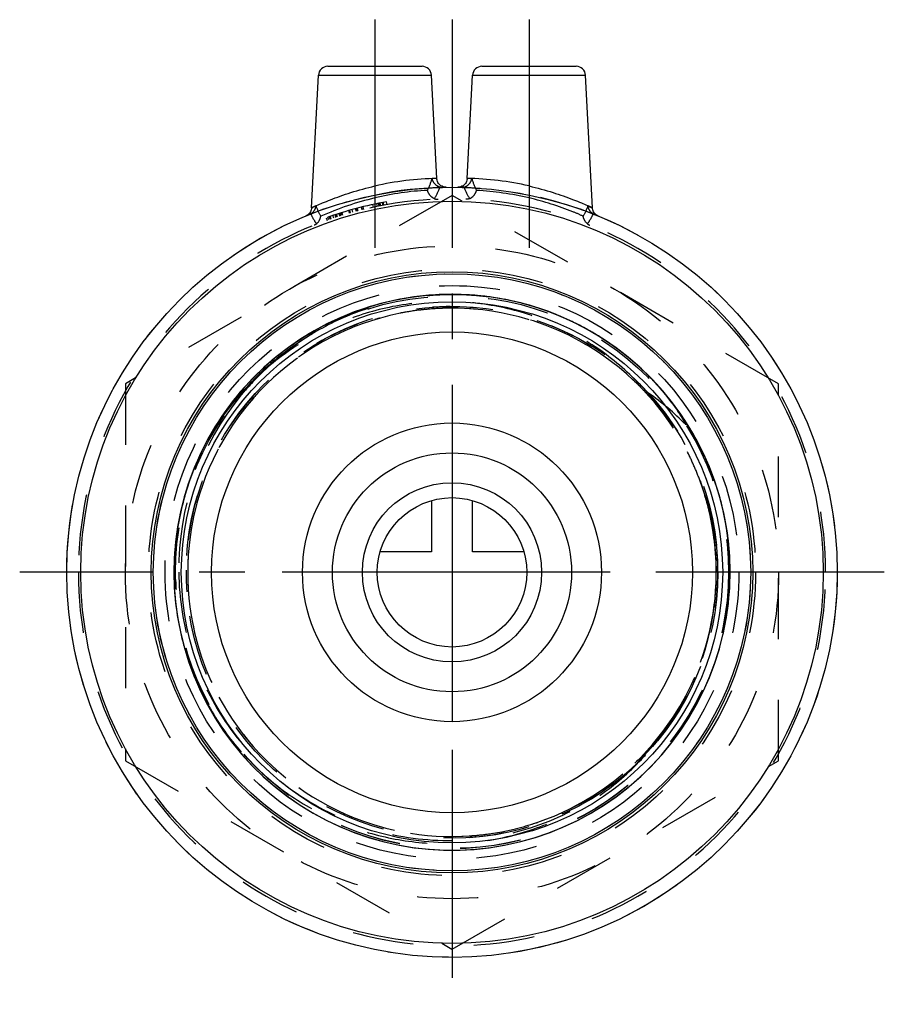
# Model space of a CAD drawing. Header units: millimetres. Extents: x 454 to 546, y 447 to 553.
import ezdxf

# ---------------------------------------------------------------- set-up
doc = ezdxf.new("R2010")
doc.units = ezdxf.units.MM
doc.header["$LTSCALE"] = 65.185185
doc.linetypes.add('CENTER', pattern=[0.6, 0.375, -0.075, 0.075, -0.075])
doc.linetypes.add('HIDDEN', pattern=[0.2, 0.1, -0.1])
for name, color, linetype in [('ACHSEN_S', 7, 'CONTINUOUS'), ('FASEN', 7, 'CONTINUOUS'), ('KOERPER', 7, 'CONTINUOUS'), ('KONST.EL_MIT_GEO', 7, 'CONTINUOUS'), ('KURVEN', 7, 'CONTINUOUS')]:
    doc.layers.add(name, color=color, linetype=linetype)

msp = doc.modelspace()

# ---------------------------------------------------------------- linework, layer by layer
at = {"layer": 'ACHSEN_S', "color": 2, "linetype": 'CENTER'}
for p, q in [((500, 552.73), (500, 447.24)), ((546.28, 493.52), (453.72, 493.52))]:
    msp.add_line(p, q, dxfattribs=at)
at = {"layer": 'FASEN', "color": 7, "linetype": 'Continuous'}
for radius in [41.25, 39.75]:
    msp.add_circle((500, 493.52), radius, dxfattribs=at)
at = {"layer": 'KOERPER', "color": 2, "linetype": 'CENTER'}
for p, q in [((491.75, 552.73), (491.75, 527.66)), ((508.25, 552.73), (508.25, 526.38))]:
    msp.add_line(p, q, dxfattribs=at)
at = {"layer": 'KOERPER', "color": 8, "linetype": 'HIDDEN'}
for radius in [41.25, 31.98]:
    msp.add_circle((500, 493.52), radius, dxfattribs=at)
at = {"layer": 'KOERPER', "color": 7, "linetype": 'Continuous'}
for radius in [28.98, 25.75]:
    msp.add_circle((500, 493.52), radius, dxfattribs=at)
at = {"layer": 'KOERPER', "color": 8, "linetype": 'HIDDEN'}
msp.add_arc((500, 493.52), 40, 180, 360, dxfattribs=at)
at = {"layer": 'KONST.EL_MIT_GEO', "color": 7, "linetype": 'Continuous'}
for p, q in [((486.7, 547.73), (496.8, 547.73)), ((503.2, 547.73), (513.3, 547.73)), ((484.96, 532.56), (485.7, 546.78)), ((485.7, 546.78), (497.8, 546.78)), ((498.38, 535.72), (497.8, 546.78)), ((501.62, 535.72), (502.2, 546.78)), ((502.2, 546.78), (514.3, 546.78)), ((515.04, 532.56), (514.3, 546.78))]:
    msp.add_line(p, q, dxfattribs=at)
at = {"layer": 'KONST.EL_MIT_GEO', "color": 8, "linetype": 'HIDDEN'}
for p, q in [((500, 533.9), (465.04, 513.71)), ((534.97, 513.71), (500, 533.9)), ((491.58, 532.63), (491.52, 532.92)), ((492.01, 532.72), (491.95, 533.01)), ((492.02, 532.72), (491.96, 533.01)), ((492.19, 532.76), (492.14, 533.05)), ((492.32, 532.78), (492.26, 533.07)), ((492.37, 532.79), (492.31, 533.08)), ((492.61, 532.84), (492.56, 533.13)), ((492.63, 532.84), (492.57, 533.13)), ((492.71, 532.85), (492.65, 533.15)), ((493.05, 532.92), (493, 533.21)), ((487.05, 531.37), (486.96, 531.66)), ((487.34, 531.47), (487.25, 531.75)), ((487.58, 531.55), (487.49, 531.83)), ((487.67, 531.58), (487.57, 531.86)), ((487.74, 531.6), (487.65, 531.89)), ((488, 531.68), (487.91, 531.97)), ((488.06, 531.7), (487.97, 531.99)), ((488.08, 531.71), (487.99, 532)), ((488.19, 531.74), (488.1, 532.03)), ((488.29, 531.77), (488.2, 532.06)), ((488.32, 531.78), (488.24, 532.07)), ((489.03, 531.99), (488.95, 532.28)), ((489.09, 532.01), (489.01, 532.3)), ((489.14, 532.02), (489.06, 532.31)), ((489.39, 532.09), (489.31, 532.38)), ((489.76, 532.19), (489.68, 532.48)), ((489.88, 532.22), (489.81, 532.51)), ((489.94, 532.24), (489.86, 532.53)), ((490.39, 532.35), (490.32, 532.65)), ((490.54, 532.39), (490.47, 532.68)), ((490.56, 532.4), (490.49, 532.69)), ((486.53, 531.51), (486.63, 531.22)), ((486.8, 531.28), (486.7, 531.57)), ((486.96, 531.34), (486.87, 531.62)), ((486.89, 531.63), (486.99, 531.35)), ((502.45, 523.2), (500.72, 523.29)), ((504.08, 523.02), (502.36, 523.21)), ((505.7, 522.75), (503.99, 523.03)), ((507.3, 522.39), (505.61, 522.77)), ((508.88, 521.95), (507.22, 522.41)), ((499.33, 521.82), (499.3, 521.82)), ((499.33, 521.82), (499.3, 521.82)), ((499.35, 521.82), (499.31, 521.82)), ((499.39, 521.82), (499.33, 521.82)), ((499.39, 521.82), (499.33, 521.82)), ((499.39, 521.82), (499.35, 521.82)), ((499.39, 521.82), (499.36, 521.82)), ((500.21, 521.82), (500.14, 521.82)), ((500.21, 521.82), (500.14, 521.82)), ((465.04, 513.71), (465.04, 473.34)), ((519.58, 514.2), (519.55, 514.22)), ((519.6, 514.17), (519.55, 514.22)), ((519.62, 514.15), (519.58, 514.2)), ((534.97, 473.34), (534.97, 513.71)), ((477.72, 513.02), (477.67, 512.96)), ((477.7, 512.99), (477.67, 512.96)), ((479.26, 512.78), (479.23, 512.74)), ((527.48, 500.29), (527.47, 500.34)), ((527.49, 500.23), (527.48, 500.29)), ((527.5, 500.19), (527.49, 500.23)), ((527.77, 498.99), (527.75, 499.07)), ((527.78, 498.93), (527.77, 498.99)), ((527.99, 497.73), (527.98, 497.77)), ((527.99, 497.71), (527.99, 497.73)), ((528.02, 497.54), (528.01, 497.6)), ((528.17, 496.22), (528.17, 496.25)), ((470.27, 495.13), (470.22, 493.4)), ((528.27, 494.89), (528.26, 494.93)), ((528.27, 494.89), (528.27, 494.91)), ((528.27, 494.89), (528.27, 494.91)), ((528.27, 494.84), (528.27, 494.89)), ((528.27, 494.81), (528.27, 494.89)), ((528.27, 494.74), (528.27, 494.81)), ((528.27, 494.74), (528.27, 494.81)), ((471.53, 493.55), (471.53, 493.52)), ((471.7, 493.55), (471.7, 493.52)), ((471.7, 493.52), (471.7, 493.48)), ((471.7, 493.52), (471.7, 493.47)), ((471.7, 493.52), (471.7, 493.49)), ((471.7, 493.37), (471.7, 493.34)), ((528.3, 493.52), (528.3, 493.6)), ((528.3, 493.47), (528.3, 493.52)), ((529.72, 491.72), (529.78, 493.45)), ((529.58, 490.08), (529.73, 491.81)), ((529.34, 488.46), (529.59, 490.17)), ((529.02, 486.85), (529.36, 488.54)), ((528.61, 485.26), (529.04, 486.93)), ((465.04, 473.34), (500, 453.15)), ((500, 453.15), (534.97, 473.34))]:
    msp.add_line(p, q, dxfattribs=at)
at = {"layer": 'KONST.EL_MIT_GEO', "color": 7, "linetype": 'Continuous'}
for points in [[(499.39, 534.77), (499.27, 534.78), (499.15, 534.8), (499.04, 534.83), (498.93, 534.88), (498.82, 534.94), (498.73, 535.01), (498.64, 535.1), (498.56, 535.19), (498.5, 535.29), (498.45, 535.4), (498.41, 535.52), (498.39, 535.64), (498.38, 535.72)], [(501.62, 535.72), (501.61, 535.64), (501.59, 535.52), (501.55, 535.4), (501.5, 535.29), (501.44, 535.19), (501.36, 535.1), (501.27, 535.01), (501.18, 534.94), (501.07, 534.88), (500.96, 534.83), (500.85, 534.8), (500.73, 534.78), (500.61, 534.77)], [(484.96, 532.56), (484.95, 532.49), (484.93, 532.37), (484.89, 532.26), (484.84, 532.15), (484.78, 532.05), (484.71, 531.96), (484.63, 531.87), (484.54, 531.8), (484.44, 531.74), (484.34, 531.69)], [(515.66, 531.69), (515.56, 531.74), (515.46, 531.8), (515.37, 531.87), (515.29, 531.96), (515.22, 532.05), (515.16, 532.15), (515.11, 532.26), (515.07, 532.37), (515.05, 532.49), (515.04, 532.56)]]:
    msp.add_lwpolyline(points, dxfattribs=at)
at = {"layer": 'KONST.EL_MIT_GEO', "color": 8, "linetype": 'HIDDEN'}
for points in [[(529.78, 493.36), (529.74, 495), (529.61, 496.64), (529.4, 498.26), (529.09, 499.88), (528.7, 501.47), (528.22, 503.04), (527.65, 504.58), (527, 506.09), (526.26, 507.56), (525.45, 508.98), (524.56, 510.36), (523.6, 511.69), (522.56, 512.96), (521.45, 514.18), (520.28, 515.33), (519.05, 516.41), (517.76, 517.43), (516.42, 518.37), (515.02, 519.24), (513.58, 520.02), (512.1, 520.73), (510.58, 521.36), (509.03, 521.9), (507.45, 522.35), (505.85, 522.72), (504.24, 523), (502.61, 523.19), (500.97, 523.29), (499.32, 523.29), (497.69, 523.21), (496.05, 523.04), (494.43, 522.78), (492.83, 522.43), (491.25, 521.99), (489.69, 521.46), (488.17, 520.85), (486.68, 520.16), (485.23, 519.38), (483.83, 518.53), (482.48, 517.6), (481.17, 516.6), (479.93, 515.52), (478.75, 514.38), (477.63, 513.18), (476.58, 511.92), (475.61, 510.6), (474.7, 509.23), (473.87, 507.81), (473.13, 506.35), (472.46, 504.85), (471.88, 503.31), (471.38, 501.75), (470.97, 500.16), (470.65, 498.55), (470.42, 496.92), (470.28, 495.29), (470.22, 493.65), (470.26, 492.01), (470.39, 490.37), (470.61, 488.74), (470.92, 487.13), (471.31, 485.54), (471.8, 483.97), (472.37, 482.43), (473.02, 480.92), (473.76, 479.45), (474.57, 478.03), (475.46, 476.65), (476.43, 475.33), (477.47, 474.05), (478.58, 472.84), (479.75, 471.69), (480.98, 470.61), (482.28, 469.6), (483.62, 468.66), (485.02, 467.79), (486.46, 467), (487.94, 466.3), (489.46, 465.68), (491.01, 465.14), (492.59, 464.68), (494.19, 464.32), (495.81, 464.04), (497.44, 463.86), (499.08, 463.76), (500.72, 463.76), (502.36, 463.84), (503.99, 464.02), (505.61, 464.28), (507.22, 464.64), (508.8, 465.08), (510.35, 465.6), (511.87, 466.22), (513.36, 466.91), (514.81, 467.69), (516.21, 468.55), (517.56, 469.48), (518.86, 470.48), (520.1, 471.56), (521.28, 472.7), (522.4, 473.9), (523.44, 475.17), (524.42, 476.49), (525.32, 477.86), (526.15, 479.28), (526.89, 480.74), (527.56, 482.24), (528.14, 483.78), (528.63, 485.34)], [(500.81, 523.29), (499.17, 523.29), (497.53, 523.2), (495.9, 523.02), (494.28, 522.75), (492.68, 522.39), (491.1, 521.94), (489.54, 521.41), (488.02, 520.79), (486.54, 520.09), (485.1, 519.3), (483.7, 518.44), (482.35, 517.51), (481.05, 516.5), (479.82, 515.42), (478.64, 514.27), (477.53, 513.06), (476.49, 511.8), (475.52, 510.47), (474.62, 509.1), (473.8, 507.67), (473.06, 506.21), (472.4, 504.7), (471.83, 503.17), (471.34, 501.6), (470.94, 500.01), (470.62, 498.4), (470.4, 496.77), (470.26, 495.02)], [(529.75, 494.81), (529.66, 496.12), (529.48, 497.74), (529.2, 499.34), (528.84, 500.93), (528.39, 502.49), (527.86, 504.03), (527.25, 505.53), (526.55, 507), (525.78, 508.43), (524.92, 509.82), (524, 511.15), (523, 512.44), (521.93, 513.67), (520.8, 514.83), (519.61, 515.94), (518.35, 516.97), (517.05, 517.94), (515.69, 518.83), (514.28, 519.65), (512.84, 520.39), (511.35, 521.05), (509.83, 521.63), (508.28, 522.13), (506.71, 522.54), (505.11, 522.86), (503.51, 523.1), (501.89, 523.24), (500.26, 523.3), (498.63, 523.27), (497.01, 523.15), (495.4, 522.94), (493.8, 522.65), (492.22, 522.27), (490.66, 521.8), (489.13, 521.25), (487.64, 520.61), (486.18, 519.9), (484.76, 519.1), (483.38, 518.23), (482.06, 517.29), (480.79, 516.28), (479.58, 515.19), (478.42, 514.05), (477.33, 512.84), (476.31, 511.57), (475.36, 510.25), (474.49, 508.88), (473.69, 507.47), (472.97, 506.01), (472.33, 504.51), (471.77, 502.99), (471.29, 501.43), (470.9, 499.85), (470.6, 498.26), (470.39, 496.64)], [(470.22, 493.49), (470.27, 491.85), (470.41, 490.21), (470.63, 488.59), (470.95, 486.98), (471.36, 485.39), (471.85, 483.82), (472.43, 482.28), (473.09, 480.78), (473.83, 479.32), (474.65, 477.9), (475.55, 476.52), (476.53, 475.2), (477.57, 473.94), (478.69, 472.73), (479.87, 471.59), (481.11, 470.51), (482.4, 469.5), (483.75, 468.57), (485.15, 467.71), (486.6, 466.93), (488.08, 466.24), (489.61, 465.62), (491.16, 465.09), (492.74, 464.65), (494.34, 464.29), (495.96, 464.02), (497.6, 463.85), (499.24, 463.76), (500.88, 463.76), (502.52, 463.85), (504.15, 464.04), (505.77, 464.31), (507.37, 464.67), (508.95, 465.12), (510.5, 465.66), (512.02, 466.28), (513.5, 466.98), (514.94, 467.77), (516.34, 468.63), (517.69, 469.57), (518.98, 470.58), (520.22, 471.66), (521.39, 472.81), (522.5, 474.02), (523.54, 475.29), (524.51, 476.62), (525.4, 477.99), (526.22, 479.42), (526.96, 480.88), (527.62, 482.39), (528.19, 483.93), (528.67, 485.49), (529.07, 487.09), (529.38, 488.7), (529.6, 490.33), (529.74, 491.96), (529.78, 493.6), (529.73, 495.24), (529.59, 496.88), (529.36, 498.51), (529.04, 500.12), (528.63, 501.71), (528.14, 503.27), (527.56, 504.81), (526.89, 506.31), (526.15, 507.77), (525.32, 509.19), (524.42, 510.56), (523.44, 511.88), (522.4, 513.15), (521.28, 514.35), (520.1, 515.49), (518.86, 516.57), (517.56, 517.57), (516.21, 518.5), (514.81, 519.36), (513.36, 520.14), (511.87, 520.83), (510.35, 521.45), (508.8, 521.97)]]:
    msp.add_lwpolyline(points, dxfattribs=at)
for centre, radius in [((500, 493.52), 34.97), ((500, 493.52), 32.5), ((500, 493.52), 30.72), ((500, 493.53), 29.6), ((500, 493.52), 29.61), ((500, 493.52), 28.47)]:
    msp.add_circle(centre, radius, dxfattribs=at)
at = {"layer": 'KONST.EL_MIT_GEO', "color": 7, "linetype": 'Continuous'}
for radius in [32.2, 31.98]:
    msp.add_circle((500, 493.52), radius, dxfattribs=at)
for centre, radius, start, end in [((486.7, 546.73), 1, 90, 177), ((496.8, 546.73), 1, 3, 90), ((503.2, 546.73), 1, 90, 177), ((513.3, 546.73), 1, 3, 90), ((498.95, 503.48), 32.24, 91.0105, 102.9006), ((501.05, 503.48), 32.25, 77.1008, 88.9881)]:
    msp.add_arc(centre, radius, start, end, dxfattribs=at)
at = {"layer": 'KONST.EL_MIT_GEO', "color": 8, "linetype": 'HIDDEN'}
for centre, radius, start, end in [((489.74, 538.15), 8.49, 334.0922, 343.3087), ((510.25, 538.14), 8.49, 196.6887, 205.9104), ((500, 493.52), 41.25, 90.8444, 112.3154), ((498.94, 503.23), 31.25, 92.8637, 103.3073), ((491.18, 537.71), 8.09, 329.1252, 338.8708), ((500, 493.52), 41.25, 67.6843, 89.1556), ((508.88, 537.73), 8.15, 201.1662, 210.8438), ((501.04, 503.1), 31.37, 76.7135, 87.1156), ((500, 493.52), 40, 0, 180), ((499.23, 501.98), 32.52, 103.2998, 114.0962), ((500, 493.52), 40.3, 100, 109.5321), ((500, 493.52), 28.47, 2.4684, 180), ((500, 493.52), 28.3, 6.7284, 357.1437), ((500, 493.52), 28.3, 46.6193, 177.265), ((500, 493.5), 28.33, 97.2158, 101.3091), ((500, 493.51), 28.31, 96.2786, 97.2155), ((500, 493.48), 28.34, 96.2788, 96.6206), ((500, 493.49), 28.33, 92.0698, 96.2792), ((500, 493.59), 28.24, 91.4133, 92.068), ((500, 493.51), 28.48, 90.3848, 91.2362), ((500, 493.5), 28.33, 89.3392, 91.2332), ((500, 493.6), 28.22, 90.581, 91.2342), ((500, 493.56), 28.26, 89.7138, 90.581), ((500, 493.51), 28.31, 106.3584, 106.9753), ((500.01, 493.51), 28.32, 105.9533, 106.3466), ((500.32, 493.65), 29.66, 120.6599, 133.4879), ((500.07, 493.44), 29.71, 124.9136, 138.6584), ((500.03, 493.49), 29.65, 129.787, 138.4624), ((500.25, 493.75), 29.53, 133.5132, 139.6115), ((499.99, 493.52), 28.48, 46.6247, 47.4761), ((499.99, 493.51), 28.32, 44.2287, 46.9929), ((500.03, 493.56), 28.26, 46.6289, 46.9543), ((500.03, 493.56), 28.42, 46.6222, 47.0857), ((499.98, 493.51), 28.49, 45.3809, 46.6234), ((500.01, 493.53), 28.46, 46.2347, 46.6245), ((500.02, 493.55), 28.44, 46.3106, 46.6223), ((499.99, 493.51), 28.49, 46.2269, 46.4934), ((500.23, 493.77), 29.51, 139.6133, 140.5441), ((500.01, 493.51), 28.32, 137.2278, 142.8244), ((500.02, 493.51), 29.63, 138.6265, 139.3666), ((499.97, 493.55), 29.57, 138.784, 138.9661), ((499.96, 493.56), 29.56, 138.3866, 138.8082), ((500.01, 493.51), 29.62, 138.0565, 138.6947), ((500.01, 493.53), 28.29, 41.462, 44.2289), ((504.75, 489.36), 28.47, 44.6098, 55.1361), ((500.11, 493.85), 29.37, 140.5185, 180.6277), ((499.99, 493.52), 28.31, 15.6238, 16.1227), ((500.03, 493.53), 28.27, 14.1046, 15.6241), ((500.08, 493.54), 28.22, 13.8999, 14.1043), ((498.79, 493.25), 29.54, 12.829, 13.5929), ((499.98, 493.52), 28.49, 13.6162, 13.9047), ((499.93, 493.51), 28.54, 2.4876, 13.6032), ((499, 493.29), 29.33, 12.0796, 12.829), ((499.16, 493.33), 29.16, 11.6637, 12.0793), ((499.27, 493.35), 29.05, 11.3486, 11.6636), ((499.41, 493.38), 28.9, 10.9043, 11.0776), ((499.72, 493.44), 28.59, 8.7131, 10.9073), ((500.06, 493.53), 28.24, 8.5161, 8.8409), ((500.02, 493.53), 28.28, 6.7273, 8.5298), ((499.83, 493.46), 28.48, 8.3608, 8.5811), ((499.67, 493.43), 28.65, 3.2396, 8.2385), ((499.95, 493.52), 28.34, 2.8128, 8.1225), ((499.97, 493.52), 28.33, 5.4609, 6.7254), ((500.02, 493.52), 28.28, 2.47, 5.3398), ((499.98, 493.52), 28.28, 177.1774, 182.855), ((499.99, 493.52), 28.29, 177.2618, 179.6788), ((500, 493.52), 28.3, 181.7703, 2.4686), ((499.98, 493.52), 28.32, 2.4718, 2.851), ((500.03, 493.52), 28.27, 357.1401, 2.4726), ((499.65, 493.43), 28.66, 1.7127, 3.2416), ((499.79, 493.51), 28.51, 0.0347, 2.4854), ((499.99, 493.52), 28.31, 1.8669, 2.4715), ((499.99, 493.52), 28.48, 359.1276, 3.3181), ((500.05, 493.53), 28.42, 2.4619, 2.9371), ((500.02, 493.52), 28.45, 0.3734, 2.467), ((500.04, 493.53), 28.43, 0.0015, 2.4675), ((499.95, 493.52), 28.42, 179.5504, 180.0069), ((499.92, 493.52), 28.22, 179.6797, 179.9999), ((500, 493.52), 28.47, 273.7542, 1.846), ((500.04, 493.52), 28.26, 0.0006, 1.8673), ((499.72, 493.43), 28.59, 0.1806, 1.7128), ((500.05, 493.52), 28.42, 359.9933, 0.3729), ((500.02, 493.52), 28.49, 179.9956, 184.1721), ((500.02, 493.53), 28.49, 179.9958, 180.4577), ((499.9, 493.52), 28.2, 179.9998, 180.3094), ((499.92, 493.52), 28.22, 180.236, 180.6819), ((499.96, 493.53), 28.26, 180.3756, 181.7738), ((499.99, 493.53), 28.29, 180.6826, 182.8589), ((499.65, 493.45), 28.66, 315.3623, 0.154), ((499.99, 493.53), 28.31, 357.1407, 358.3006), ((500.06, 493.52), 28.24, 358.8719, 359.764), ((500.04, 493.53), 28.26, 358.3004, 359.7096), ((500.1, 493.52), 28.2, 359.6315, 359.9998), ((499.96, 493.52), 29.56, 181.9748, 183.5339), ((500.02, 493.53), 29.63, 182.3051, 182.8006), ((499.96, 493.53), 28.34, 355.9371, 357.1433), ((499.98, 493.54), 28.33, 320.0015, 324.6746), ((499.99, 493.53), 28.31, 318.9922, 320.0457), ((499.99, 493.54), 28.31, 314.3305, 314.7452), ((499.99, 493.55), 28.33, 283.8324, 288.5542), ((500, 493.54), 28.32, 288.5546, 288.8637), ((500, 493.48), 28.26, 273.7589, 274.2849), ((500, 493.54), 28.31, 274.2869, 278.7948)]:
    msp.add_arc(centre, radius, start, end, dxfattribs=at)
at = {"layer": 'KONST.EL_MIT_GEO', "color": 7, "linetype": 'Continuous'}
for points, knots in [([(484.96, 532.56), (484.97, 532.56), (485.01, 532.59), (485.12, 532.63), (485.29, 532.71), (485.64, 532.87), (486.21, 533.12), (487.05, 533.46), (488.06, 533.84), (489.63, 534.37), (490.89, 534.71), (491.75, 534.91)], [0, 0, 0, 0, 0.00538, 0.021326, 0.047521, 0.083393, 0.18141, 0.309308, 0.460953, 0.630509, 1, 1, 1, 1]), ([(508.25, 534.91), (509.11, 534.71), (510.72, 534.27), (512.57, 533.62), (513.79, 533.12), (514.47, 532.83), (514.86, 532.64), (515.04, 532.56)], [0, 0, 0, 0, 0.369543, 0.690733, 0.818637, 0.916648, 1, 1, 1, 1])]:
    msp.add_open_spline(points, degree=3, knots=knots, dxfattribs=at)
at = {"layer": 'KONST.EL_MIT_GEO', "color": 8, "linetype": 'HIDDEN'}
for points, knots in [([(498.38, 535.72), (498.39, 535.72), (498.33, 535.71), (498.31, 535.72), (498.21, 535.71), (498.08, 535.71), (497.95, 535.71), (497.88, 535.71)], [0, 0, 0, 0, 0.063262, 0.142184, 0.252468, 0.566016, 1, 1, 1, 1]), ([(498.72, 534.79), (498.51, 534.84), (498.12, 535.09), (497.92, 535.49), (497.88, 535.71)], [0, 0, 0, 0, 0.503033, 1, 1, 1, 1]), ([(501.28, 534.79), (501.49, 534.84), (501.88, 535.09), (502.08, 535.49), (502.12, 535.71)], [0, 0, 0, 0, 0.503029, 1, 1, 1, 1]), ([(502.12, 535.71), (502.05, 535.71), (501.95, 535.71), (501.82, 535.71), (501.75, 535.72), (501.7, 535.72), (501.65, 535.72), (501.64, 535.71), (501.62, 535.72), (501.62, 535.72)], [0, 0, 0, 0, 0.433964, 0.606067, 0.747509, 0.857795, 0.936721, 0.984164, 1, 1, 1, 1]), ([(498.12, 533.55), (497.94, 533.62), (497.61, 533.88), (497.43, 534.24), (497.38, 534.43)], [0, 0, 0, 0, 0.495604, 1, 1, 1, 1]), ([(501.88, 533.55), (502.06, 533.62), (502.39, 533.88), (502.57, 534.24), (502.62, 534.43)], [0, 0, 0, 0, 0.495604, 1, 1, 1, 1]), ([(484.9, 531.93), (485.05, 532.02), (485.31, 532.28), (485.43, 532.62), (485.46, 532.79)], [0, 0, 0, 0, 0.502226, 1, 1, 1, 1]), ([(485.46, 532.79), (485.39, 532.76), (485.29, 532.71), (485.16, 532.65), (485.09, 532.62), (485.04, 532.59), (484.99, 532.58), (484.98, 532.56), (484.95, 532.56), (484.96, 532.56)], [0, 0, 0, 0, 0.430533, 0.602702, 0.744816, 0.855989, 0.935788, 0.983897, 1, 1, 1, 1]), ([(498.12, 533.55), (498.15, 533.54), (498.28, 533.5), (498.41, 533.49), (498.51, 533.5)], [0, 0, 0, 0, 0.242315, 1, 1, 1, 1]), ([(501.88, 533.55), (501.85, 533.54), (501.72, 533.5), (501.59, 533.49), (501.49, 533.5)], [0, 0, 0, 0, 0.24231, 1, 1, 1, 1]), ([(514.05, 531.67), (513.68, 531.84), (511.8, 532.63), (509.85, 533.26), (508.25, 533.63)], [0, 0, 0, 0, 0.196373, 1, 1, 1, 1]), ([(515.04, 532.56), (515.04, 532.57), (514.99, 532.58), (514.9, 532.63), (514.74, 532.7), (514.61, 532.76), (514.54, 532.79)], [0, 0, 0, 0, 0.064303, 0.255325, 0.569539, 1, 1, 1, 1]), ([(515.1, 531.93), (514.95, 532.02), (514.69, 532.28), (514.57, 532.62), (514.54, 532.79)], [0, 0, 0, 0, 0.502226, 1, 1, 1, 1]), ([(485.51, 530.86), (485.45, 530.94), (485.21, 531.28), (485.02, 531.64), (484.9, 531.93)], [0, 0, 0, 0, 0.252146, 1, 1, 1, 1]), ([(485.51, 530.86), (485.69, 531.01), (485.87, 531.29), (485.94, 531.59), (485.95, 531.67)], [0, 0, 0, 0, 0.746399, 1, 1, 1, 1]), ([(514.49, 530.86), (514.31, 531.01), (514.13, 531.29), (514.06, 531.59), (514.05, 531.67)], [0, 0, 0, 0, 0.7464, 1, 1, 1, 1]), ([(515.1, 531.93), (514.98, 531.64), (514.79, 531.28), (514.55, 530.94), (514.49, 530.86)], [0, 0, 0, 0, 0.747862, 1, 1, 1, 1]), ([(525.02, 509.35), (525.09, 509.28), (524.84, 509.74), (524.69, 509.98), (524.19, 510.78), (523.53, 511.69), (522.64, 512.82), (521.7, 513.89), (520.71, 514.91), (519.67, 515.88), (518.58, 516.8), (517.07, 517.95), (515.08, 519.25), (512.56, 520.57), (509.92, 521.65), (507.18, 522.46), (504.38, 523), (500.6, 523.36), (495.84, 523.12), (490.29, 521.75), (486.83, 520.13), (485.2, 519.17)], [0, 0, 0, 0, 0.006665, 0.014489, 0.03014, 0.061442, 0.092745, 0.124049, 0.155354, 0.186658, 0.217963, 0.249269, 0.311862, 0.374457, 0.437053, 0.499651, 0.562251, 0.624851, 0.749908, 0.87496, 1, 1, 1, 1]), ([(519.55, 514.22), (518.17, 515.59), (515.12, 518.06), (509.89, 520.74), (504.22, 522.32), (498.35, 522.72), (492.52, 521.94), (486.96, 520.01), (481.9, 517.02), (478.98, 514.4), (477.67, 512.96)], [0, 0, 0, 0, 0.124947, 0.249908, 0.374898, 0.499909, 0.624928, 0.749952, 0.874971, 1, 1, 1, 1]), ([(519.55, 514.22), (520.84, 512.94), (523.21, 510.15), (525.92, 505.38), (527.69, 500.19), (528.19, 496.56), (528.27, 494.74)], [0, 0, 0, 0, 0.250027, 0.500021, 0.750003, 1, 1, 1, 1]), ([(477.67, 512.96), (476.39, 511.57), (474.13, 508.49), (471.72, 503.31), (470.35, 497.77), (470.17, 493.96), (470.26, 492.07)], [0, 0, 0, 0, 0.249903, 0.499874, 0.749901, 1, 1, 1, 1]), ([(527.47, 500.34), (527.32, 500.92), (527.01, 502.05), (526.43, 503.71), (525.74, 505.34), (525.1, 506.66), (524.53, 507.69), (524.08, 508.45), (523.61, 509.2), (523.12, 509.93), (522.61, 510.65), (522.16, 511.24), (521.81, 511.69), (521.5, 512.07), (521.35, 512.27), (520.92, 512.79), (521.03, 512.72)], [0, 0, 0, 0, 0.12537, 0.250738, 0.376105, 0.50147, 0.56416, 0.626849, 0.689538, 0.752226, 0.814914, 0.8776, 0.908943, 0.940285, 0.971622, 1, 1, 1, 1]), ([(470.74, 493.52), (470.78, 490.71), (471.67, 485.04), (475.38, 477.32), (481.16, 470.98), (488.52, 466.58), (496.85, 464.51), (505.42, 464.94), (513.48, 467.86), (518.07, 471.3), (520.04, 473.31)], [0, 0, 0, 0, 0.125009, 0.250016, 0.375021, 0.500024, 0.625021, 0.750016, 0.875009, 1, 1, 1, 1]), ([(521.48, 474.84), (522.56, 476.14), (524.51, 478.92), (526.68, 483.53), (528.01, 488.45), (528.3, 491.84), (528.3, 493.52)], [0, 0, 0, 0, 0.250011, 0.500001, 0.749993, 1, 1, 1, 1]), ([(470.26, 492.07), (470.35, 490.18), (470.91, 486.4), (472.81, 481.02), (475.72, 476.1), (478.27, 473.26), (479.67, 472)], [0, 0, 0, 0, 0.250101, 0.500139, 0.750107, 1, 1, 1, 1]), ([(479.67, 472), (481.12, 470.7), (484.28, 468.37), (489.61, 465.89), (495.33, 464.52), (501.21, 464.31), (507.01, 465.28), (512.5, 467.4), (517.44, 470.59), (520.24, 473.34), (521.48, 474.84)], [0, 0, 0, 0, 0.124987, 0.249967, 0.37496, 0.49997, 0.624984, 0.749993, 0.874992, 1, 1, 1, 1])]:
    msp.add_open_spline(points, degree=3, knots=knots, dxfattribs=at)
for points in [[(498.72, 534.79), (498.81, 534.77), (498.9, 534.76), (498.98, 534.76)], [(501.28, 534.79), (501.19, 534.77), (501.1, 534.76), (501.02, 534.76)], [(485.95, 531.67), (485.75, 532.02), (485.59, 532.4), (485.46, 532.79)], [(514.54, 532.79), (514.41, 532.4), (514.25, 532.02), (514.05, 531.67)], [(484.9, 531.93), (484.85, 531.9), (484.8, 531.87), (484.75, 531.85)], [(515.1, 531.93), (515.15, 531.9), (515.2, 531.87), (515.25, 531.85)], [(485.51, 530.86), (485.43, 530.79), (485.33, 530.74), (485.23, 530.7)], [(514.49, 530.86), (514.57, 530.79), (514.67, 530.74), (514.77, 530.7)]]:
    msp.add_open_spline(points, degree=3, dxfattribs=at)
at = {"layer": 'KURVEN', "color": 40, "linetype": 'Continuous'}
for p, q in [((500, 509.52), (500, 477.52)), ((497.8, 501.22), (497.8, 495.73)), ((502.2, 495.73), (502.2, 501.22)), ((497.8, 495.73), (492.31, 495.73)), ((507.69, 495.73), (502.2, 495.73)), ((513.8, 493.52), (481.8, 493.52))]:
    msp.add_line(p, q, dxfattribs=at)
for radius in [16, 12.8, 9.6, 8]:
    msp.add_circle((500, 493.52), radius, dxfattribs=at)

doc.saveas('drawing.dxf')
